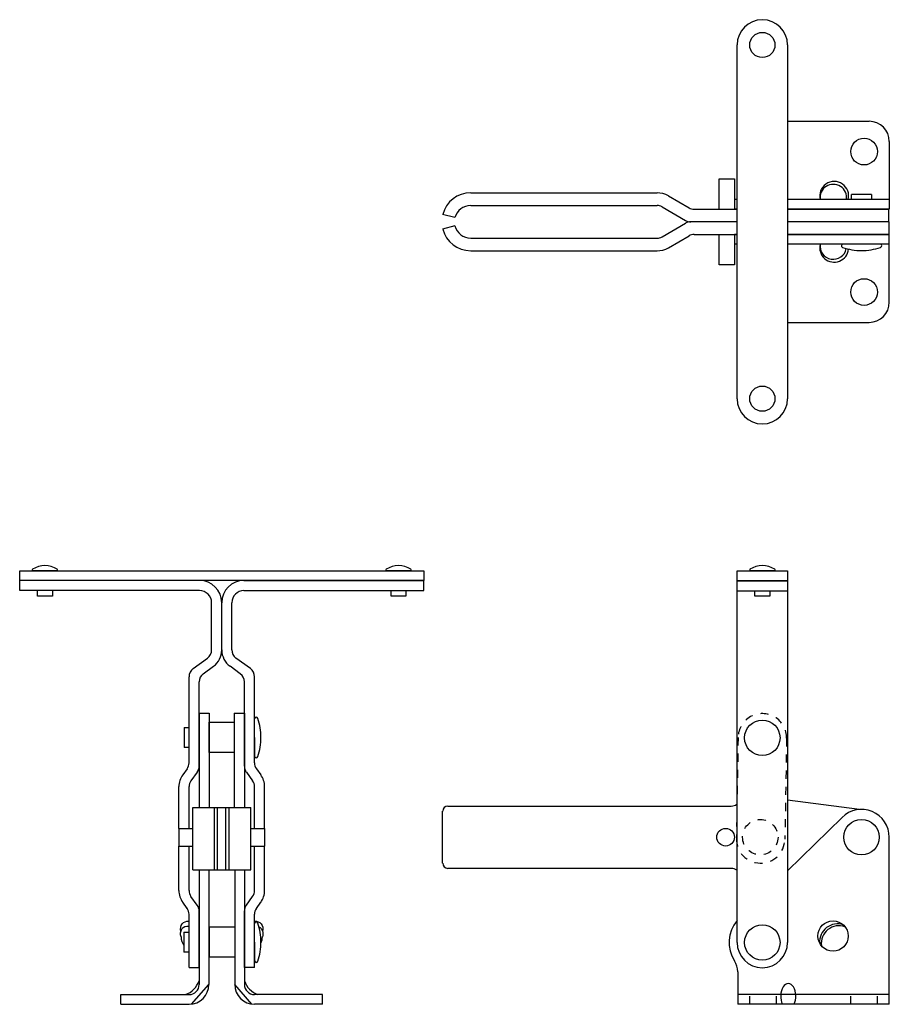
# Model space of a CAD drawing. Extents: x -0.1 to 10.6, y 0.9 to 13.1.
import ezdxf

# ---------------------------------------------------------------- set-up
doc = ezdxf.new("R2010")
doc.units = 0
doc.header["$LTSCALE"] = 0.25
doc.header["$MEASUREMENT"] = 0
doc.linetypes.add('HIDDEN', pattern=[0.375, 0.25, -0.125])
doc.layers.get('0').update_dxf_attribs({"linetype": 'CONTINUOUS'})
for name, color, linetype in [('BASE', 5, 'CONTINUOUS'), ('DIM', 7, 'CONTINUOUS'), ('HANDLE', 6, 'CONTINUOUS'), ('LINK', 1, 'CONTINUOUS'), ('RIVETS', 7, 'CONTINUOUS'), ('SPACER', 140, 'CONTINUOUS'), ('TBAR', 3, 'CONTINUOUS')]:
    doc.layers.add(name, color=color, linetype=linetype)

msp = doc.modelspace()

# ---------------------------------------------------------------- linework, layer by layer
at = {"color": 7}
for p, q in [((10.171, 10.867), (10.171, 10.93)), ((10.419, 10.93), (10.171, 10.93)), ((10.419, 10.93), (10.419, 10.867)), ((10.521, 10.316), (10.062, 10.316)), ((0.34, 6.275), (0.045, 6.275)), ((4.715, 6.275), (4.42, 6.275)), ((9.216, 6.275), (8.921, 6.275)), ((2.785, 4.214), (2.785, 4.447)), ((1.916, 4.338), (1.975, 4.338)), ((1.916, 4.338), (1.916, 4.09)), ((2.785, 4.214), (2.785, 3.98)), ((1.975, 4.09), (1.916, 4.09)), ((2.785, 1.683), (2.785, 1.916)), ((1.911, 1.807), (1.911, 1.559)), ((1.911, 1.807), (1.975, 1.807)), ((2.785, 1.683), (2.785, 1.449)), ((1.975, 1.559), (1.911, 1.559))]:
    msp.add_line(p, q, dxfattribs=at)
for points in [[(0.284, 5.962), (0.1, 5.962), (0.1, 6.025)], [(0.284, 6.025), (0.284, 5.962)], [(4.659, 5.962), (4.475, 5.962), (4.475, 6.025)], [(4.659, 6.025), (4.659, 5.962)], [(9.16, 5.963), (8.976, 5.963), (8.976, 6.025)], [(9.16, 6.025), (9.16, 5.963)]]:
    msp.add_lwpolyline(points, dxfattribs=at)
msp.add_circle((8.614, 2.98), 0.109, dxfattribs=at)
for centre, radius, start, end in [((10.066, 10.296), 0.0209, 78.7959, 256.1911), ((10.295, 10.956), 0.72, 250.9853, 270), ((10.295, 10.956), 0.72, 270, 289.0147), ((10.525, 10.296), 0.0209, 283.8089, 101.2041), ((0.192, 6.065), 0.275, 56.1181, 123.8819), ((4.567, 6.065), 0.275, 56.1181, 123.8819), ((9.068, 6.065), 0.275, 56.1181, 123.8819), ((0.045, 6.285), 0.01, 123.8819, 270), ((0.34, 6.285), 0.01, 270, 56.1181), ((4.42, 6.285), 0.01, 123.8819, 270), ((4.715, 6.285), 0.01, 270, 56.1181), ((8.921, 6.285), 0.01, 123.8819, 270), ((9.216, 6.285), 0.01, 270, 56.1181), ((2.805, 4.443), 0.0209, 13.8089, 168.7959), ((2.145, 4.214), 0.72, 0, 19.0147), ((2.145, 4.214), 0.72, 340.9853, 0), ((2.805, 3.984), 0.0209, 191.2041, 346.1911), ((2.805, 1.912), 0.0209, 13.8089, 168.7959), ((2.145, 1.683), 0.72, 0, 19.0147), ((2.145, 1.683), 0.72, 340.9853, 0), ((2.805, 1.453), 0.0209, 191.2041, 346.1911)]:
    msp.add_arc(centre, radius, start, end, dxfattribs=at)
at = {"layer": 'BASE', "color": 7}
for p, q in [((9.381, 11.835), (10.389, 11.835)), ((10.639, 11.585), (10.639, 10.748)), ((8.756, 10.867), (8.723, 10.867)), ((10.639, 10.867), (9.381, 10.867)), ((8.756, 10.748), (8.723, 10.748)), ((10.639, 10.748), (9.381, 10.748)), ((8.756, 10.436), (8.723, 10.436)), ((10.639, 10.436), (9.381, 10.436)), ((10.639, 9.598), (10.639, 10.436)), ((8.756, 10.316), (8.723, 10.316)), ((10.639, 10.316), (9.381, 10.316)), ((9.381, 9.348), (10.389, 9.348)), ((9.381, 2.563), (10.055, 3.225)), ((10.639, 0.913), (10.639, 2.98)), ((2.1, 2.578), (2.1, 1.158)), ((2.219, 2.578), (2.219, 1.158)), ((2.54, 2.578), (2.54, 1.158)), ((2.66, 2.578), (2.66, 1.158)), ((8.764, 1.314), (8.764, 0.913)), ((1.132, 0.913), (1.132, 1.033)), ((1.132, 1.033), (1.975, 1.033)), ((3.628, 1.033), (2.785, 1.033)), ((3.628, 0.913), (3.628, 1.033)), ((10.639, 1.033), (8.764, 1.033)), ((1.132, 0.913), (1.975, 0.913)), ((3.628, 0.913), (2.785, 0.913)), ((10.639, 0.913), (8.764, 0.913))]:
    msp.add_line(p, q, dxfattribs=at)
at = {"layer": 'BASE', "color": 7, "ltscale": 2}
for p, q in [((2.006, 0.913), (2.219, 1.158)), ((2.754, 0.913), (2.54, 1.158))]:
    msp.add_line(p, q, dxfattribs=at)
at = {"layer": 'BASE', "color": 7, "linetype": 'HIDDEN', "ltscale": 1.15}
for p, q in [((8.912, 0.913), (8.912, 1.033)), ((9.242, 0.913), (9.242, 1.033)), ((10.162, 0.913), (10.162, 1.033)), ((10.492, 0.913), (10.492, 1.033))]:
    msp.add_line(p, q, dxfattribs=at)
at = {"layer": 'BASE', "color": 7}
for centre, radius in [((10.327, 11.46), 0.165), ((10.327, 9.723), 0.165), ((9.943, 1.758), 0.188)]:
    msp.add_circle(centre, radius, dxfattribs=at)
for centre, radius, start, end in [((10.389, 11.585), 0.25, 0, 90), ((9.957, 10.912), 0.179, 345.584, 194.416), ((9.946, 10.891), 0.164, 351.6712, 188.3288), ((9.957, 10.271), 0.179, 165.584, 354.4392), ((9.946, 10.292), 0.164, 171.6712, 349.0784), ((10.389, 9.598), 0.25, 270, 0), ((10.295, 2.98), 0.344, 0, 134.4861), ((9.068, 1.678), 0.413, 139.1705, 213.2827), ((9.998, 1.687), 0.221, 71.1041, 184.3516), ((10.018, 1.664), 0.221, 70.7908, 186.6551), ((2.06, 1.749), 0.183, 181.0099, 215.3566), ((2.7, 1.749), 0.183, 334.504, 358.9901), ((8.514, 1.314), 0.25, 0, 33.2827), ((1.841, 1.289), 0.272, 289.7551, 341.8717), ((1.975, 1.158), 0.125, 270, 0), ((1.975, 1.158), 0.245, 270, 0), ((2.785, 1.158), 0.245, 180, 270), ((2.919, 1.289), 0.272, 198.1283, 250.2449), ((2.785, 1.158), 0.125, 180, 270)]:
    msp.add_arc(centre, radius, start, end, dxfattribs=at)
at = {"layer": 'BASE', "color": 7, "extrusion": (0, 0, -1)}
for centre, major_axis, start_param, end_param in [((1.99, 1.758), (-0.0905, 0.0996), -1.048252, 0.724472), ((1.99, 1.819), (-0.0905, 0.0996), -0.977121, 0.724472), ((2.769, 1.819), (0.0905, 0.0996), -0.724472, 0.977121), ((2.769, 1.758), (0.0905, 0.0996), -0.225252, 1.048252)]:
    msp.add_ellipse(centre, major_axis=major_axis, ratio=0.789336, start_param=start_param, end_param=end_param, dxfattribs=at)
at = {"layer": 'BASE', "color": 7}
msp.add_ellipse((9.389, 1.014), major_axis=(0, 0.156), ratio=0.6, start_param=-2.274278, end_param=2.274278, dxfattribs=at)
at = {"layer": 'DIM', "color": 7}
for p, q in [((8.536, 11.123), (8.723, 11.123)), ((8.536, 10.748), (8.536, 11.123)), ((8.723, 11.123), (8.723, 10.748)), ((8.536, 10.06), (8.536, 10.436)), ((8.723, 10.436), (8.723, 10.06)), ((8.723, 10.06), (8.536, 10.06)), ((1.85, 3.089), (2.021, 3.089)), ((1.85, 3.089), (1.85, 2.871)), ((2.738, 3.089), (2.91, 3.089)), ((2.91, 3.089), (2.91, 2.871)), ((1.85, 2.871), (2.021, 2.871)), ((2.738, 2.871), (2.91, 2.871))]:
    msp.add_line(p, q, dxfattribs=at)
at = {"layer": 'HANDLE', "color": 7}
for p, q in [((8.756, 8.404), (8.756, 12.779)), ((9.381, 12.779), (9.381, 8.404)), ((-0.12, 6.155), (-0.12, 6.275)), ((-0.12, 6.275), (4.88, 6.275)), ((4.88, 6.275), (4.88, 6.155)), ((8.756, 1.678), (8.756, 6.275)), ((8.756, 6.275), (9.381, 6.275)), ((9.381, 6.275), (9.381, 1.678)), ((2.105, 6.155), (-0.12, 6.155)), ((-0.12, 6.03), (-0.12, 6.155)), ((4.88, 6.155), (-0.12, 6.155)), ((2.655, 6.155), (4.88, 6.155)), ((4.88, 6.03), (4.88, 6.155)), ((8.756, 6.15), (9.381, 6.15)), ((9.381, 6.15), (8.756, 6.15)), ((2.105, 6.03), (-0.12, 6.03)), ((2.655, 6.03), (4.88, 6.03)), ((9.381, 6.025), (8.756, 6.025)), ((2.255, 5.296), (2.255, 5.88)), ((2.38, 5.296), (2.38, 5.88)), ((2.38, 5.296), (2.38, 5.88)), ((2.505, 5.296), (2.505, 5.88)), ((2.026, 5.065), (2.204, 5.196)), ((2.734, 5.065), (2.556, 5.196)), ((2.151, 5.002), (2.278, 5.095)), ((2.609, 5.002), (2.482, 5.095)), ((1.975, 3.9), (1.975, 4.964)), ((2.1, 3.859), (2.1, 4.901)), ((2.66, 3.859), (2.66, 4.901)), ((2.785, 3.9), (2.785, 4.964)), ((1.951, 3.826), (1.897, 3.752)), ((1.951, 3.826), (1.897, 3.752)), ((2.076, 3.786), (1.999, 3.679)), ((2.684, 3.786), (2.761, 3.679)), ((2.809, 3.826), (2.862, 3.752)), ((2.809, 3.826), (2.862, 3.752)), ((1.85, 3.089), (1.85, 3.606)), ((1.975, 3.089), (1.975, 3.606)), ((2.785, 3.089), (2.785, 3.606)), ((2.91, 3.089), (2.91, 3.606)), ((1.85, 2.321), (1.85, 2.871)), ((1.975, 2.321), (1.975, 2.871)), ((2.785, 2.321), (2.785, 2.871)), ((2.91, 2.321), (2.91, 2.871)), ((2.076, 2.141), (1.999, 2.248)), ((2.684, 2.141), (2.761, 2.248)), ((1.951, 2.1), (1.897, 2.175)), ((1.951, 2.1), (1.897, 2.175)), ((2.809, 2.1), (2.862, 2.175)), ((2.809, 2.1), (2.862, 2.175)), ((1.975, 1.37), (1.975, 2.027)), ((2.1, 1.37), (2.1, 2.068)), ((2.66, 1.37), (2.66, 2.068)), ((2.785, 1.37), (2.785, 2.027)), ((1.975, 1.37), (2.1, 1.37)), ((2.785, 1.37), (2.66, 1.37))]:
    msp.add_line(p, q, dxfattribs=at)
for centre, radius, start, end in [((9.068, 12.779), 0.312, 0, 180), ((9.068, 8.404), 0.312, 180, 0), ((2.105, 5.88), 0.275, 0, 90), ((2.655, 5.88), 0.275, 90, 180), ((2.105, 5.88), 0.15, 0, 90), ((2.655, 5.88), 0.15, 90, 180), ((2.13, 5.296), 0.125, 306.2861, 0), ((2.13, 5.296), 0.25, 306.2861, 0), ((2.63, 5.296), 0.25, 180, 233.7139), ((2.63, 5.296), 0.125, 180, 233.7139), ((2.1, 4.964), 0.125, 126.2861, 180), ((2.225, 4.901), 0.125, 126.2861, 180), ((2.535, 4.901), 0.125, 0, 53.7139), ((2.66, 4.964), 0.125, 0, 53.7139), ((1.85, 3.9), 0.125, 324.1108, 0), ((2.91, 3.9), 0.125, 180, 215.8892), ((1.975, 3.859), 0.125, 324.1108, 0), ((2.785, 3.859), 0.125, 180, 215.8892), ((2.1, 3.606), 0.25, 144.1108, 180), ((2.1, 3.606), 0.125, 144.1108, 180), ((2.66, 3.606), 0.125, 0, 35.8892), ((2.66, 3.606), 0.25, 0, 35.8892), ((2.1, 2.321), 0.25, 180, 215.8892), ((2.1, 2.321), 0.125, 180, 215.8892), ((2.66, 2.321), 0.125, 324.1108, 0), ((2.66, 2.321), 0.25, 324.1108, 0), ((1.85, 2.027), 0.125, 0, 35.8892), ((1.975, 2.068), 0.125, 0, 35.8892), ((2.785, 2.068), 0.125, 144.1108, 180), ((2.91, 2.027), 0.125, 144.1108, 180), ((9.068, 1.678), 0.312, 180, 0)]:
    msp.add_arc(centre, radius, start, end, dxfattribs=at)
at = {"layer": 'LINK', "color": 7}
for p, q in [((2.1, 4.513), (2.1, 3.348)), ((2.1, 4.513), (2.225, 4.513)), ((2.225, 4.513), (2.225, 3.348)), ((2.535, 4.513), (2.535, 3.348)), ((2.535, 4.513), (2.66, 4.513)), ((2.66, 4.513), (2.66, 3.348))]:
    msp.add_line(p, q, dxfattribs=at)
at = {"layer": 'LINK', "color": 7, "linetype": 'HIDDEN'}
for p, q in [((8.768, 4.214), (8.747, 2.964)), ((9.368, 4.203), (9.347, 2.954))]:
    msp.add_line(p, q, dxfattribs=at)
for centre, start, end in [((9.068, 4.209), 359, 179), ((9.047, 2.959), 179, 359)]:
    msp.add_arc(centre, 0.3, start, end, dxfattribs=at)
at = {"layer": 'RIVETS', "color": 7}
for centre, radius in [((9.068, 12.779), 0.156), ((9.068, 8.404), 0.156), ((9.068, 4.209), 0.219), ((10.295, 2.98), 0.219), ((9.068, 1.678), 0.219)]:
    msp.add_circle(centre, radius, dxfattribs=at)
at = {"layer": 'RIVETS', "color": 7, "linetype": 'HIDDEN'}
msp.add_circle((9.043, 2.98), 0.219, dxfattribs=at)
at = {"layer": 'SPACER', "color": 7}
for points in [[(2.225, 4.026), (2.225, 4.401), (2.535, 4.401), (2.535, 4.026)], [(2.228, 1.495), (2.228, 1.87), (2.54, 1.87), (2.54, 1.495)]]:
    msp.add_lwpolyline(points, close=True, dxfattribs=at)
at = {"layer": 'TBAR', "color": 7}
for p, q in [((5.46, 10.95), (7.765, 10.95)), ((7.906, 10.912), (8.161, 10.764)), ((5.46, 10.794), (7.765, 10.794)), ((7.827, 10.777), (8.119, 10.608)), ((8.224, 10.748), (8.756, 10.748)), ((9.381, 10.748), (10.632, 10.748)), ((10.632, 10.592), (10.632, 10.748)), ((5.264, 10.643), (5.113, 10.683)), ((5.264, 10.54), (5.113, 10.5)), ((7.827, 10.406), (8.119, 10.575)), ((8.756, 10.592), (8.182, 10.592)), ((8.756, 10.592), (8.182, 10.592)), ((8.756, 10.592), (8.221, 10.592)), ((8.756, 10.592), (8.221, 10.592)), ((10.451, 10.592), (9.381, 10.592)), ((10.632, 10.592), (9.381, 10.592)), ((10.632, 10.592), (9.381, 10.592)), ((10.451, 10.592), (9.381, 10.592)), ((10.632, 10.592), (10.632, 10.436)), ((5.46, 10.389), (7.765, 10.389)), ((7.906, 10.271), (8.161, 10.419)), ((8.224, 10.436), (8.756, 10.436)), ((9.381, 10.436), (10.632, 10.436)), ((5.46, 10.233), (7.765, 10.233)), ((10.272, 3.323), (9.381, 3.44)), ((2.021, 3.348), (2.738, 3.348)), ((2.021, 2.578), (2.021, 3.348)), ((2.289, 2.578), (2.289, 3.348)), ((2.328, 2.578), (2.328, 3.348)), ((2.431, 2.578), (2.431, 3.348)), ((2.471, 2.578), (2.471, 3.348)), ((2.738, 2.578), (2.738, 3.348)), ((5.113, 2.657), (5.113, 3.302)), ((5.176, 3.365), (8.682, 3.365)), ((2.021, 2.578), (2.738, 2.578)), ((8.682, 2.595), (5.176, 2.595))]:
    msp.add_line(p, q, dxfattribs=at)
for centre, radius, start, end in [((5.46, 10.592), 0.358, 90, 165.2454), ((7.765, 10.669), 0.281, 59.9476, 90), ((5.46, 10.592), 0.202, 90, 165.2454), ((7.765, 10.669), 0.125, 59.9476, 90), ((8.224, 10.873), 0.125, 239.9476, 270), ((8.182, 10.717), 0.125, 239.9476, 270), ((5.46, 10.592), 0.358, 194.7546, 270), ((5.46, 10.592), 0.202, 194.7546, 270), ((8.182, 10.467), 0.125, 90, 120.0524), ((7.765, 10.514), 0.125, 270, 300.0524), ((8.224, 10.311), 0.125, 90, 120.0524), ((7.765, 10.514), 0.281, 270, 300.0524), ((5.176, 3.302), 0.0625, 90, 180), ((8.682, 3.49), 0.125, 270, 305.3136), ((9.043, 2.98), 0.5, 125.0996, 125.3136), ((5.176, 2.657), 0.0625, 180, 270), ((8.682, 2.47), 0.125, 54.6864, 90), ((9.043, 2.98), 0.5, 234.6864, 234.9004)]:
    msp.add_arc(centre, radius, start, end, dxfattribs=at)

doc.saveas('drawing.dxf')
